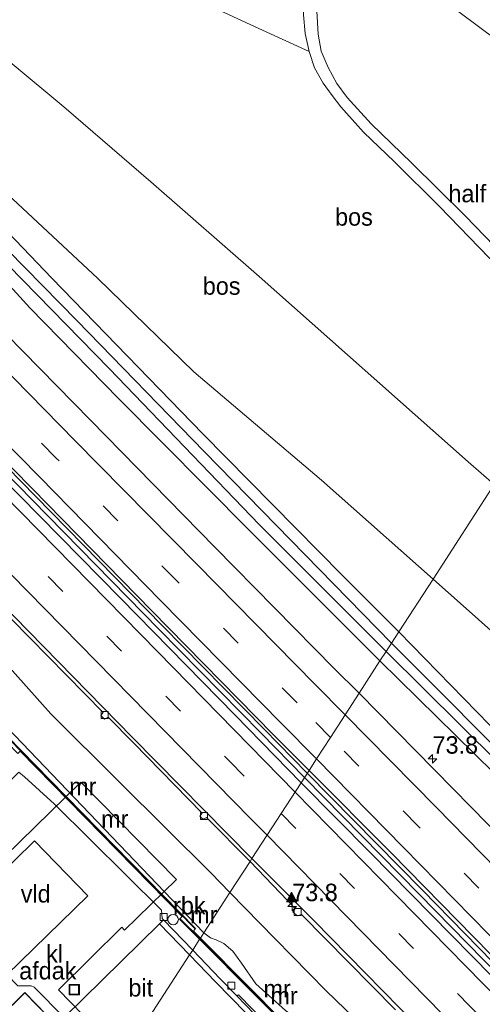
# Model space of a CAD drawing. Header units: millimetres. Extents: x 180000 to 190000, y 466229 to 468626.
# Tile 122 of 202: x 185596 to 185662, y 467592 to 467732. Entities that reach past the tile are written whole.
import ezdxf
from ezdxf.enums import TextEntityAlignment as Align

# ---------------------------------------------------------------- set-up
doc = ezdxf.new("R2010")
doc.units = ezdxf.units.MM
doc.linetypes.add('39strp', pattern=[12, 3, -9])
for name, color, linetype, lineweight in [('af-b5-muur', 8, 'muur', 18), ('af-bs-muur', 8, 'muur', 18), ('af-bs-rasterhekwerk', 8, 'hekwerk', 18), ('as-bs-kilometr', 13, 'Continuous', 18), ('bp-b5-bomenstruiken', 93, 'Continuous', 18), ('bp-b5-bos', 93, 'Continuous', 18), ('bp-b5-grasland', 93, 'Continuous', 18), ('gr-bs-geleiderail', 213, 'geleiderail', 18), ('gw-bs-insteekwatergang', 93, 'Continuous', 18), ('gw-bs-kruinlijn', 93, 'Continuous', 18), ('gw-bs-teenlijn', 93, 'Continuous', 18), ('kd-bs-opnamedtmgrens', 173, 'Continuous', 18), ('mk-bs-39streep 0.15', 8, '39strp', 18), ('mk-bs-streep 0.15', 8, 'Continuous', 18), ('mk-bs-vlakmark', 8, 'Continuous', 18), ('og-b5-bebouwing', 173, 'Continuous', 18), ('og-b5-water', 153, 'Continuous', 18), ('og-bs-hulpgeometrie', 53, 'Continuous', 18), ('og-bs-inrichtingselement', 253, 'Continuous', 18), ('vh-b5-verh_soort', 8, 'Continuous', 18), ('wh-bs-kolk', 8, 'Continuous', 18)]:
    doc.layers.add(name, color=color, linetype=linetype, lineweight=lineweight)
doc.styles.add('rtw_iso', font='iso-rtw.shx')
doc.linetypes.add('geleiderail', pattern='A,2,-1,[175,RTW.shx,S=0.5,R=0,X=0,Y=0],-1', length=4)
doc.linetypes.add('hekwerk', pattern='A,7,-1.5,[1,RTW.shx,S=0.75,R=0,X=0,Y=0],-1.5', length=10)
doc.linetypes.add('muur', pattern='A,8,-1,[6,RTW.shx,S=0.75,R=90,X=0,Y=0],-1', length=10)

# ---------------------------------------------------------------- blocks, each defined once
blk = doc.blocks.new('kolk')
blk.add_lwpolyline([(-0.5, -0.5), (0.5, -0.5), (0.5, 0.5), (-0.5, 0.5)], close=True)
blk = doc.blocks.new('put')
for p, q in [((0.75, 0.75), (-0.75, 0.75)), ((-0.75, 0.75), (-0.75, -0.75)), ((0.75, -0.75), (0.75, 0.75)), ((-0.75, -0.75), (0.75, -0.75))]:
    blk.add_line(p, q)
blk.add_lwpolyline([(-0.625, 0.625), (0.625, 0.625), (0.625, -0.625), (-0.625, -0.625)], close=True)
blk = doc.blocks.new('dtbattr-r')
at = {"style": 'rtw_iso'}
blk.add_attdef('TAG', text='', height=2.5, dxfattribs=at).set_placement((0, 0), align=Align.MIDDLE_CENTER)
blk = doc.blocks.new('verfsymbol')
for color in [252, 253]:
    blk.add_hatch(color=color).paths.add_polyline_path([(0.75, -0.625), (0, 0.75), (-0.75, -0.625)])
blk.add_lwpolyline([(0.75, -0.625), (0, 0.75), (-0.75, -0.625)], close=True)
blk = doc.blocks.new('dtb')
blk.add_circle((0, 0), 0.75)
blk = doc.blocks.new('dtbattr')
at = {"style": 'rtw_iso'}
blk.add_attdef('TAG', (0.59, 0.87), '', height=2.5, dxfattribs=at)
blk = doc.blocks.new('d33az_ACAD_1_FMEBLOCK161')
at = {"layer": 'vh-b5-verh_soort'}
for points in [[(-128.79, 89.93, 59.61), (-119.35, 104.5, 59.69), (-118.89, 105.2, 59.69), (-114.99, 101.1, 59.74), (-112.61, 98.64, 59.75), (-106.39, 92.25, 59.78)], [(-84.38, 91.89, 59.4), (-101.57, 109.4, 59.4), (-110.43, 118.27, 59.53), (-103.41, 129.1, 59.83), (-93.51, 119.1, 59.76), (-76.16, 101.47, 59.79), (-59.4, 84.38, 59.88)], [(28.56, -2.07, 59.94), (11.38, 15.28, 59.91), (-5.6, 32.56, 59.85), (-22.52, 49.81, 59.89), (-39.73, 67.27, 59.88), (-56.4, 84.33, 59.85), (-73.98, 102.24, 59.84), (-90.48, 119.03, 59.73), (-102.26, 130.88, 59.71), (-101.2, 132.51, 59.54), (-99.19, 135.58, 59.73), (-97.11, 138.82, 59.72), (-95.13, 141.89, 59.59), (-81.67, 128.22, 59.62), (-64.31, 110.56, 59.59), (-47.1, 93.07, 59.59), (-29.97, 75.6, 59.7), (-13.07, 58.38, 59.68), (4.33, 40.75, 59.76), (21.06, 23.71, 59.81), (38.62, 5.78, 59.82)]]:
    blk.add_polyline3d(points, dxfattribs=at)
blk = doc.blocks.new('d33az_ACAD_1_FMEBLOCK166')
at = {"layer": 'vh-b5-verh_soort'}
for points in [[(-2.84, 11.49, 59.58), (-1.28, 9.88, 59.69), (0.62, 9.88, 59.66), (1.06, 9.72, 59.65), (5.34, 5.35, 59.68), (6.35, 4.33, 59.69), (13.4, -2.85, 59.74), (5.55, -13.07, 59.64), (4.23, -12.63, 59.58), (1.42, -11.19, 59.66), (-0.26, -10.11, 59.66), (-3.95, -6.05, 59.69), (-2.62, -4.74, 59.7), (-6.77, -0.52, 59.67), (-9.97, 2.62, 59.73), (-11.2, 1.43, 59.73), (-11.49, 1.75, 59.75), (-13.4, 4.26, 59.72), (-4.4, 13.07, 59.59)], [(-0.27, 8.92, 59.88), (-7.49, 1.86, 59.89), (1.78, -7.54, 59.81), (4.11, -9.91, 59.81), (11.26, -2.93, 59.84), (8.88, -0.48, 59.84)]]:
    blk.add_polyline3d(points, close=True, dxfattribs=at)
blk = doc.blocks.new('hecto')
for p, q in [((0, 0.625), (-0.625, 0)), ((0, -0.625), (0, 0.625)), ((-0.625, 0), (0.625, 0)), ((0.625, 0), (0, -0.625))]:
    blk.add_line(p, q)
blk = doc.blocks.new('dtbattr-l')
at = {"style": 'rtw_iso'}
blk.add_attdef('TAG', (0, 0), '', height=2.5, dxfattribs=at)

msp = doc.modelspace()

# ---------------------------------------------------------------- linework, layer by layer
at = {"layer": 'af-b5-muur'}
for points in [[(185587.39, 467635.91, 62.2), (185593.59, 467629.57, 61.9), (185593.96, 467629.86, 61.64), (185600, 467623.69, 61.62), (185620.83, 467602.43, 61.98), (185620.52, 467602.05, 61.98), (185621.52, 467601.04, 62), (185621.39, 467600.89, 60.02), (185620.39, 467601.89, 59.61), (185618.51, 467603.78, 59.56), (185618.88, 467604.13, 59.56), (185595.74, 467627.76, 59.77), (185595.4, 467627.44, 59.77), (185590.94, 467632, 59.82), (185586.48, 467636.55, 60.37), (185583.99, 467639.1, 60.85), (185584.14, 467639.24, 61.71)], [(185633.71, 467588.76, 61.42), (185639.6, 467582.9, 61.3), (185641.6, 467584.83, 61.03), (185641.67, 467584.89, 61.03), (185641.8, 467584.75, 61.03), (185641.74, 467584.68, 61.03), (185639.6, 467582.62, 59.86), (185629.18, 467593.05, 59.8), (185621.39, 467600.89, 60.02), (185621.52, 467601.04, 62), (185628.48, 467594.03, 62.01), (185632.96, 467589.51, 61.49)]]:
    msp.add_polyline3d(points, close=True, dxfattribs=at)
at = {"layer": 'af-bs-muur'}
for points in [[(185620.74, 467602.4, 62.15), (185593.91, 467629.77, 62.15)], [(185621.47, 467600.98, 62.68), (185618.63, 467603.82, 62.7)], [(185641.67, 467584.75, 61.78), (185639.6, 467582.76, 61.74), (185633.23, 467589.1, 61.75), (185633.12, 467589.2, 62.72), (185621.47, 467600.98, 62.68)]]:
    msp.add_polyline3d(points, dxfattribs=at)
at = {"layer": 'af-bs-rasterhekwerk'}
for points in [[(185587.18, 467732.12, 60.26), (185601.97, 467719.83, 60.1)], [(185663.51, 467665.88, 62.51), (185659.76, 467669.13, 62.36), (185629.92, 467695.61, 60.81), (185614.43, 467709.14, 60.68), (185601.97, 467719.83, 60.1)]]:
    msp.add_polyline3d(points, dxfattribs=at)
at = {"layer": 'bp-b5-bomenstruiken'}
msp.add_polyline3d([(185629.18, 467593.05, 59.8), (185639.6, 467582.62, 59.86), (185640.35, 467581.07, 59.97), (185648.84, 467573.79, 60.01), (185655.43, 467568.75, 60.04), (185660.44, 467564.55, 60.09), (185671.21, 467554.54, 60.05), (185669.19, 467554.75, 60.05), (185662.06, 467561.87, 60.04), (185658.16, 467565.82, 60), (185655.55, 467568.11, 59.97), (185652.75, 467570.37, 59.98), (185645.39, 467575.68, 59.91), (185640.2, 467579.87, 59.85), (185638.43, 467581.37, 59.73), (185632.84, 467586.91, 59.69), (185626.94, 467592.94, 59.69), (185626.71, 467592.79, 59.75), (185624.32, 467595.25, 59.74), (185620.42, 467599.35, 59.69), (185621.39, 467600.89, 60.02)], close=True, dxfattribs=at)
at = {"layer": 'bp-b5-bos'}
for points in [[(185625.26, 467746.43, 58.34), (185631.21, 467744.15, 58.46), (185633.19, 467744.67, 58.46), (185636.62, 467750.07, 58.5), (185636.5, 467743.7, 59.12), (185636.07, 467737.3, 59.89), (185636.24, 467732.99, 60.53), (185636.5, 467730.3, 60.89), (185637.06, 467727.74, 61.1), (185629.87, 467731.05, 61.33), (185620.16, 467735.56, 61.27), (185612.17, 467738.34, 60.9), (185600.59, 467735.35, 60.65), (185587.18, 467732.12, 60.26), (185577.65, 467739.84, 58.02), (185580.01, 467742.03, 57.99), (185583.56, 467745.71, 57.98), (185592.47, 467750.39, 58.13), (185604.33, 467754.45, 58.13), (185609.87, 467753.88, 58.2)], [(185691.37, 467708.88, 60.3), (185677.84, 467687.99, 62.33), (185674.04, 467690.77, 62.19), (185666.92, 467696.9, 61.94), (185663.55, 467699.95, 61.86), (185659.37, 467704.27, 61.74), (185651.66, 467711.85, 61.55), (185645.92, 467717.4, 61.7), (185642.48, 467721.16, 61.64), (185641.02, 467723.16, 61.58), (185639.79, 467725.47, 61.33), (185638.79, 467727.8, 61.05), (185638.32, 467730.2, 60.74), (185638.15, 467733.52, 60.42), (185638.07, 467737.29, 59.77), (185638.2, 467742.76, 59.32), (185638.65, 467748.25, 58.68)], [(185676.83, 467686.43, 62.24), (185663.51, 467665.88, 62.51), (185659.76, 467669.13, 62.36), (185629.92, 467695.61, 60.81), (185614.43, 467709.14, 60.68), (185601.97, 467719.83, 60.1), (185587.18, 467732.12, 60.26), (185600.59, 467735.35, 60.65), (185612.17, 467738.34, 60.9), (185620.16, 467735.56, 61.27), (185629.87, 467731.05, 61.33), (185637.06, 467727.74, 61.1), (185637.83, 467725.4, 61.29), (185639.04, 467723.22, 61.48), (185640.33, 467721.47, 61.74), (185641.59, 467719.84, 61.67), (185644.84, 467716.21, 61.68), (185649.23, 467711.98, 61.55), (185655.67, 467705.59, 61.55), (185662.76, 467698.25, 61.82), (185666.12, 467694.99, 61.93), (185668.89, 467692.6, 61.99), (185672, 467690.01, 62.15), (185675.56, 467687.35, 62.2)], [(185663.51, 467665.88, 62.51), (185654.76, 467652.36, 62.44), (185638.84, 467666.47, 61.81), (185620.58, 467681.99, 60.84), (185606.83, 467695.3, 60.41), (185588.18, 467712.7, 59.77), (185575.57, 467725.18, 59.8), (185575.19, 467728.23, 59.7), (185577.17, 467729.08, 59.72), (185587.18, 467732.12, 60.26), (185601.97, 467719.83, 60.1), (185614.43, 467709.14, 60.68), (185629.92, 467695.61, 60.81), (185659.76, 467669.13, 62.36)], [(185740.04, 467613.52, 66.02), (185709.38, 467607.37, 65.73), (185699.54, 467614.62, 64.61), (185691.29, 467620.84, 64.27), (185680.79, 467629.19, 63.52), (185667.75, 467640.81, 62.98), (185654.76, 467652.36, 62.44), (185663.51, 467665.88, 62.51), (185675.93, 467655.1, 63.01), (185682.24, 467649.7, 63.3), (185703.52, 467636.39, 63.81), (185718.46, 467627.03, 64.4)]]:
    msp.add_polyline3d(points, close=True, dxfattribs=at)
at = {"layer": 'bp-b5-grasland'}
for points in [[(185559.28, 467736.7, 58.33), (185568.22, 467728.15, 58.83), (185581.55, 467714.88, 58.82), (185600.26, 467695.37, 59.01), (185621.88, 467673.11, 59.11), (185641.79, 467652.9, 59.2), (185649.86, 467644.8, 59.24), (185648.83, 467643.2, 58.88), (185622.07, 467670.59, 58.67), (185603.89, 467689.25, 58.54), (185584.05, 467709.44, 58.4), (185572.65, 467721.06, 58.31), (185546.19, 467747.93, 58.21)], [(185551.91, 467740.11, 58.28), (185571.15, 467720.41, 58.44), (185586.68, 467704.5, 58.57), (185590.69, 467700.9, 58.6), (185592.16, 467699.57, 58.6), (185594.01, 467697.2, 58.52), (185608.52, 467682.41, 58.62), (185629.92, 467660.14, 58.85), (185648.06, 467642.02, 58.88), (185647.18, 467640.66, 59.22), (185628.46, 467659.33, 59.19), (185609.86, 467678.13, 59.09), (185597.12, 467691.1, 59.04), (185591.77, 467696.94, 59.12), (185591.13, 467698.37, 59.14), (185589.85, 467699.89, 59.12), (185588.78, 467700.53, 59.11), (185587.24, 467701.12, 59.09), (185575.94, 467712.69, 58.84), (185563.57, 467725.46, 58.81), (185555.59, 467733.61, 58.72)], [(185561.49, 467738.39, 58.09), (185575.19, 467728.23, 59.7), (185575.57, 467725.18, 59.8), (185588.18, 467712.7, 59.77), (185606.83, 467695.3, 60.41), (185620.58, 467681.99, 60.84), (185638.84, 467666.47, 61.81), (185654.76, 467652.36, 62.44), (185649.86, 467644.8, 59.24), (185641.79, 467652.9, 59.2), (185621.88, 467673.11, 59.11), (185600.26, 467695.37, 59.01), (185581.55, 467714.88, 58.82), (185568.22, 467728.15, 58.83), (185559.28, 467736.7, 58.33)], [(185528.3, 467735.59, 58.99), (185545.64, 467717.97, 59.17), (185563.19, 467700.08, 59.28), (185580.05, 467682.95, 59.34), (185597.49, 467665.27, 59.49), (185614.54, 467647.85, 59.65), (185631.92, 467630.17, 59.65), (185637.06, 467625.03, 59.71), (185635.9, 467623.25, 59.83), (185626.5, 467632.9, 59.74), (185610.08, 467649.64, 59.66), (185592.76, 467667.21, 59.61), (185575.98, 467684.32, 59.42), (185559.12, 467701.44, 59.34), (185542.26, 467718.63, 59.2), (185525.27, 467735.93, 59.05)], [(185591.77, 467696.94, 59.12), (185597.12, 467691.1, 59.04), (185609.86, 467678.13, 59.09), (185628.46, 467659.33, 59.19), (185647.18, 467640.66, 59.22), (185644.18, 467636.04, 59.59), (185640.63, 467639.59, 59.57), (185623.57, 467656.94, 59.5), (185605.78, 467675.07, 59.38), (185586.5, 467694.67, 59.16)], [(185713.04, 467580.09, 59.51), (185691.63, 467602.16, 59.48), (185672.17, 467621.98, 59.25), (185649.86, 467644.8, 59.24), (185654.76, 467652.36, 62.44), (185667.75, 467640.81, 62.98), (185663.32, 467639, 62.03), (185663.36, 467633.1, 60.07), (185675.56, 467628.6, 62.32), (185681.93, 467624.73, 62.83), (185685.33, 467620.29, 62.97), (185691.76, 467617.16, 63.69), (185692.28, 467611.61, 62.36), (185694.08, 467602.74, 60.28), (185695.31, 467601.52, 60.3), (185700.98, 467596.2, 60.79), (185706.71, 467590.71, 60.86)], [(185594.49, 467646.63, 59.34), (185607.59, 467633.31, 59.38), (185607.27, 467632.88, 59.38), (185607.82, 467632.34, 59.38), (185608.31, 467632.62, 59.38), (185611.93, 467628.98, 59.4), (185621.75, 467618.92, 59.38), (185621.42, 467618.46, 59.38), (185621.87, 467618.04, 59.38), (185622.38, 467618.29, 59.39), (185628.61, 467612, 59.47), (185625.74, 467607.57, 59.64), (185623.04, 467610.35, 59.64), (185609.97, 467623.36, 59.63), (185600.13, 467633.12, 59.59), (185589.89, 467644.53, 59.39)], [(185589.89, 467644.53, 59.39), (185600.13, 467633.12, 59.59), (185609.97, 467623.36, 59.63), (185623.04, 467610.35, 59.64), (185625.74, 467607.57, 59.64), (185622.02, 467601.83, 62.05), (185618.54, 467605.43, 61.95), (185592.8, 467632.23, 61.81)], [(185864.88, 467424.72, 59.35), (185841.18, 467448.59, 59.21), (185820.59, 467468.23, 59.09), (185801.28, 467487.6, 59.13), (185778.57, 467511.34, 59.14), (185755.69, 467534.46, 59.19), (185735.56, 467555.25, 59.15), (185712.98, 467578.1, 59.11), (185692.52, 467599.19, 59.14), (185669.11, 467622.85, 59.03), (185648.83, 467643.2, 58.88), (185649.86, 467644.8, 59.24), (185672.17, 467621.98, 59.25), (185691.63, 467602.16, 59.48), (185713.04, 467580.09, 59.51), (185734.59, 467557.93, 59.56), (185755.72, 467537.22, 59.67), (185780.41, 467512.35, 59.73), (185802.42, 467489.52, 59.7), (185822.61, 467469.84, 59.82), (185843.57, 467448.35, 59.77), (185865.72, 467426.3, 59.73)], [(185861.75, 467422.27, 59.73), (185839.57, 467444.73, 59.77), (185818.52, 467466.01, 59.82), (185798.55, 467485.68, 59.7), (185775.98, 467508.39, 59.73), (185751.83, 467533.53, 59.67), (185731.44, 467554.97, 59.56), (185709.47, 467576.79, 59.51), (185688.05, 467599.03, 59.48), (185668.86, 467619.36, 59.25), (185647.18, 467640.66, 59.22), (185648.06, 467642.02, 58.88), (185669.42, 467620.85, 58.96), (185690.75, 467599.21, 59.02), (185710.98, 467577.98, 59.1), (185732.98, 467556.15, 59.22), (185753.6, 467534.78, 59.25), (185777.44, 467510.28, 59.15), (185798.08, 467489.26, 59.12), (185817.55, 467469.61, 59.15), (185838.94, 467448.79, 59.26), (185881.29, 467406.45, 59.28)], [(185846.94, 467429.99, 59.83), (185829.31, 467447.78, 59.88), (185812.38, 467464.95, 59.94), (185795.06, 467482.54, 59.86), (185777.94, 467499.93, 59.82), (185760.38, 467517.86, 59.81), (185743.64, 467534.9, 59.76), (185726.24, 467552.53, 59.68), (185709.34, 467569.75, 59.7), (185692.21, 467587.22, 59.59), (185675, 467604.71, 59.59), (185657.64, 467622.37, 59.62), (185644.18, 467636.04, 59.59), (185647.18, 467640.66, 59.22), (185668.86, 467619.36, 59.25), (185688.05, 467599.03, 59.48), (185709.47, 467576.79, 59.51), (185731.44, 467554.97, 59.56), (185751.83, 467533.53, 59.67), (185775.98, 467508.39, 59.73), (185798.55, 467485.68, 59.7), (185818.52, 467466.01, 59.82), (185839.57, 467444.73, 59.77), (185861.75, 467422.27, 59.73)], [(185592.8, 467632.23, 61.81), (185618.54, 467605.43, 61.95), (185622.02, 467601.83, 62.05), (185621.52, 467601.04, 62), (185620.52, 467602.05, 61.98), (185620.83, 467602.43, 61.98), (185600, 467623.69, 61.62), (185593.96, 467629.86, 61.64)], [(185595.4, 467627.44, 59.77), (185595.74, 467627.76, 59.77), (185618.88, 467604.13, 59.56), (185618.51, 467603.78, 59.56), (185620.39, 467601.89, 59.61), (185621.39, 467600.89, 60.02), (185620.42, 467599.35, 59.69), (185616.24, 467603.66, 59.63), (185616.05, 467603.86, 59.63), (185615.96, 467605.05, 59.63), (185600.65, 467620.19, 59.63), (185596.38, 467624.1, 59.57), (185595.55, 467624.79, 59.58)], [(185647.73, 467585.56, 59.72), (185639.47, 467593.52, 59.7), (185632.18, 467600.94, 59.64), (185625.74, 467607.57, 59.64), (185628.61, 467612, 59.47), (185635.06, 467605.3, 59.47), (185634.73, 467604.82, 59.47), (185635.34, 467604.22, 59.47), (185635.96, 467604.44, 59.47), (185649.4, 467590.8, 59.42)], [(185633.66, 467590.7, 61.83), (185629.44, 467594.5, 62.05), (185627.39, 467597.47, 62.05), (185626.16, 467599.21, 62.05), (185624.87, 467600.31, 62.05), (185623.74, 467600.83, 62.05), (185622.95, 467601.09, 62.05), (185622.02, 467601.83, 62.05), (185625.74, 467607.57, 59.64), (185632.18, 467600.94, 59.64), (185639.47, 467593.52, 59.7), (185647.73, 467585.56, 59.72)], [(185632.96, 467589.51, 61.49), (185628.48, 467594.03, 62.01), (185621.52, 467601.04, 62), (185622.02, 467601.83, 62.05), (185622.95, 467601.09, 62.05), (185623.74, 467600.83, 62.05), (185624.87, 467600.31, 62.05), (185626.16, 467599.21, 62.05), (185627.39, 467597.47, 62.05), (185629.44, 467594.5, 62.05), (185633.66, 467590.7, 61.83)]]:
    msp.add_polyline3d(points, dxfattribs=at)
msp.add_polyline3d([(185808.84, 467450.14, 60.01), (185807.42, 467448.86, 59.99), (185798.63, 467457.62, 60), (185781.62, 467474.88, 59.95), (185764.45, 467492.39, 60.01), (185747.64, 467509.53, 59.97), (185730.73, 467526.77, 59.97), (185714.02, 467543.77, 60.04), (185696.81, 467561.37, 59.85), (185679.91, 467578.53, 59.88), (185663.15, 467595.62, 59.79), (185645.8, 467613.25, 59.76), (185635.9, 467623.25, 59.83), (185637.06, 467625.03, 59.71), (185648.83, 467613.18, 59.73), (185665.33, 467596.39, 59.84), (185682.91, 467578.48, 59.85), (185699.58, 467561.42, 59.88), (185716.79, 467543.96, 59.89), (185733.71, 467526.71, 59.85), (185750.7, 467509.43, 59.91), (185767.88, 467492.08, 59.94), (185784.61, 467474.93, 59.95), (185800.28, 467458.84, 59.96)], close=True, dxfattribs=at)
at = {"layer": 'gr-bs-geleiderail'}
for points in [[(185636.39, 467624.01, 60.46), (185630.14, 467630.37, 60.44), (185615.6, 467645.16, 60.33), (185597.47, 467663.66, 60.29), (185585.26, 467676.12, 60.12), (185572.07, 467689.54, 60.06)], [(185636.79, 467624.62, 60.46), (185630.61, 467630.91, 60.44), (185616.07, 467645.7, 60.33), (185597.94, 467664.2, 60.29), (185585.73, 467676.66, 60.12), (185572.54, 467690.08, 60.06)], [(185636.39, 467624.01, 60.46), (185652.77, 467607.35, 60.49), (185668.88, 467590.91, 60.51), (185688.16, 467571.31, 60.57), (185705.3, 467553.81, 60.58), (185726.33, 467532.4, 60.65), (185745.21, 467513.26, 60.61), (185761.15, 467497.06, 60.62), (185774.62, 467483.35, 60.59), (185789.75, 467467.88, 60.56), (185808.85, 467448.45, 60.56), (185826.49, 467430.68, 60.56)], [(185636.79, 467624.62, 60.46), (185653.25, 467607.89, 60.49), (185669.35, 467591.45, 60.51), (185688.63, 467571.85, 60.57), (185705.78, 467554.35, 60.58), (185726.8, 467532.94, 60.65), (185745.68, 467513.8, 60.61), (185761.62, 467497.6, 60.62), (185775.09, 467483.89, 60.59), (185790.22, 467468.42, 60.56), (185809.32, 467448.99, 60.56), (185826.96, 467431.22, 60.56)]]:
    msp.add_polyline3d(points, dxfattribs=at)
at = {"layer": 'gw-bs-insteekwatergang'}
for points in [[(185647.18, 467640.66, 59.22), (185628.46, 467659.33, 59.19), (185609.86, 467678.13, 59.09), (185597.12, 467691.1, 59.04), (185591.77, 467696.94, 59.12), (185591.13, 467698.37, 59.14), (185589.85, 467699.89, 59.12), (185588.78, 467700.53, 59.11), (185587.24, 467701.12, 59.09), (185575.94, 467712.69, 58.84), (185563.57, 467725.46, 58.81), (185555.59, 467733.61, 58.72)], [(185649.86, 467644.8, 59.24), (185641.79, 467652.9, 59.2), (185621.88, 467673.11, 59.11), (185600.26, 467695.37, 59.01), (185581.55, 467714.88, 58.82)], [(185909.32, 467382.67, 59.64), (185886.47, 467404.9, 59.67), (185865.72, 467426.3, 59.73), (185843.57, 467448.35, 59.77), (185822.61, 467469.84, 59.82), (185802.42, 467489.52, 59.7), (185780.41, 467512.35, 59.73), (185755.72, 467537.22, 59.67), (185734.59, 467557.93, 59.56), (185713.04, 467580.09, 59.51), (185691.63, 467602.16, 59.48), (185672.17, 467621.98, 59.25), (185649.86, 467644.8, 59.24)], [(185906.04, 467379.15, 59.64), (185882.66, 467401.25, 59.67), (185861.75, 467422.27, 59.73), (185839.57, 467444.73, 59.77), (185818.52, 467466.01, 59.82), (185798.55, 467485.68, 59.7), (185775.98, 467508.39, 59.73), (185751.83, 467533.53, 59.67), (185731.44, 467554.97, 59.56), (185709.47, 467576.79, 59.51), (185688.05, 467599.03, 59.48), (185668.86, 467619.36, 59.25), (185647.18, 467640.66, 59.22)]]:
    msp.add_polyline3d(points, dxfattribs=at)
at = {"layer": 'gw-bs-kruinlijn'}
for points in [[(185637.06, 467727.74, 61.1), (185629.87, 467731.05, 61.33), (185620.16, 467735.56, 61.27), (185612.17, 467738.34, 60.9), (185600.59, 467735.35, 60.65), (185587.18, 467732.12, 60.26), (185577.17, 467729.08, 59.72), (185575.19, 467728.23, 59.7), (185575.57, 467725.18, 59.8), (185588.18, 467712.7, 59.77), (185606.83, 467695.3, 60.41), (185620.58, 467681.99, 60.84), (185638.84, 467666.47, 61.81), (185654.76, 467652.36, 62.44)], [(185654.76, 467652.36, 62.44), (185667.75, 467640.81, 62.98), (185680.79, 467629.19, 63.52)], [(185622.02, 467601.83, 62.05), (185618.54, 467605.43, 61.95), (185592.8, 467632.23, 61.81), (185583.52, 467642.12, 61.22), (185574.2, 467652.06, 61.01)], [(185622.02, 467601.83, 62.05), (185622.95, 467601.09, 62.05), (185623.74, 467600.83, 62.05), (185624.87, 467600.31, 62.05), (185626.16, 467599.21, 62.05), (185627.39, 467597.47, 62.05), (185629.44, 467594.5, 62.05), (185633.66, 467590.7, 61.83), (185636.16, 467589.04, 61.2), (185641.67, 467585.33, 61.16), (185644.04, 467583.51, 61.03), (185650.14, 467577.85, 60.89), (185655.42, 467573.09, 60.89), (185657.86, 467571.2, 60.97)]]:
    msp.add_polyline3d(points, dxfattribs=at)
at = {"layer": 'gw-bs-teenlijn'}
for points in [[(185625.74, 467607.57, 59.64), (185623.04, 467610.35, 59.64), (185609.97, 467623.36, 59.63), (185600.13, 467633.12, 59.59), (185589.89, 467644.53, 59.39), (185580.17, 467654.82, 59.24), (185569.92, 467665.6, 59.22), (185566.5, 467668.42, 59.17), (185563.13, 467670.41, 59.16), (185561.02, 467672.43, 59.18), (185559.39, 467674.32, 59.16), (185557.7, 467676.52, 59.17), (185554.32, 467681.4, 59.12)], [(185625.74, 467607.57, 59.64), (185632.18, 467600.94, 59.64), (185639.47, 467593.52, 59.7), (185647.73, 467585.56, 59.72), (185654.99, 467578.77, 59.72), (185662.3, 467571.84, 59.64), (185670.74, 467563.84, 59.64), (185679.22, 467554.9, 59.67)]]:
    msp.add_polyline3d(points, dxfattribs=at)
at = {"layer": 'kd-bs-opnamedtmgrens'}
msp.add_polyline3d([(185429.54, 467959.82, 51.27), (185431.55, 467957.92, 51.03), (185433.34, 467956.19, 50.9), (185434.39, 467955.18, 50.79), (185439.35, 467949.6, 50.91), (185444.96, 467942.35, 55.71), (185445.86, 467941.17, 56.2), (185451.62, 467933.7, 56.17), (185452.7, 467932.44, 57.23), (185453.72, 467931.04, 57.19), (185454.53, 467930.07, 56.02), (185463.54, 467919.05, 55.95), (185597.46, 467782.8, 55.48), (185603.15, 467778.06, 56.2), (185612.74, 467770.31, 57.05), (185616.02, 467767.57, 57.28), (185620.38, 467763.91, 57.44), (185636.62, 467750.07, 58.5), (185638.65, 467748.25, 58.68), (185691.37, 467708.88, 60.3)], dxfattribs=at)
at = {"layer": 'mk-bs-39streep 0.15'}
for points in [[(185640.12, 467629.73, 59.73), (185635.32, 467634.66, 59.77), (185618.12, 467652.12, 59.72), (185600.91, 467669.64, 59.59), (185583.75, 467687.12, 59.47), (185566.53, 467704.67, 59.33), (185549.34, 467722.14, 59.18), (185532.14, 467739.73, 59.15), (185514.95, 467757.25, 59.01), (185497.76, 467774.75, 58.9), (185480.57, 467792.27, 58.77), (185463.36, 467809.79, 58.62), (185446.19, 467827.34, 58.47), (185428.98, 467844.9, 58.35), (185411.71, 467862.45, 57.99), (185394.49, 467880.03, 57.83), (185377.59, 467897.1, 57.56)], [(185369.45, 467887.28, 57.67), (185385.66, 467870.85, 57.86), (185419.95, 467835.93, 58.25), (185454.13, 467801.09, 58.56), (185488.43, 467766.16, 58.86), (185522.74, 467731.2, 59.14), (185557.03, 467696.25, 59.36), (185591.33, 467661.31, 59.59), (185625.66, 467626.35, 59.73), (185633.04, 467618.84, 59.76)], [(185897.36, 467369.84, 60.08), (185893.89, 467373.27, 60.08), (185876.31, 467390.4, 60.08), (185858.94, 467407.59, 60.05), (185841.68, 467424.88, 60.05), (185824.45, 467442.35, 60.05), (185807.21, 467459.82, 60.05), (185790.02, 467477.28, 60.04), (185772.87, 467494.75, 60.01), (185755.64, 467512.27, 60.02), (185738.42, 467529.77, 60), (185721.29, 467547.21, 59.95), (185704.06, 467564.71, 59.87), (185686.91, 467582.14, 59.82), (185669.74, 467599.66, 59.81), (185652.59, 467617.09, 59.82), (185640.12, 467629.73, 59.73)], [(185633.04, 467618.84, 59.76), (185659.98, 467591.4, 59.87), (185694.18, 467556.56, 59.99), (185728.48, 467521.61, 60.02), (185762.7, 467486.74, 60.02), (185797.01, 467451.83, 60.06), (185831.34, 467417.09, 60.1), (185862.89, 467385.55, 60.16), (185888.42, 467360.48, 60.2)]]:
    msp.add_polyline3d(points, dxfattribs=at)
at = {"layer": 'mk-bs-streep 0.15'}
for points in [[(185642.2, 467632.97, 59.72), (185637.91, 467637.3, 59.61), (185620.96, 467654.52, 59.57), (185603.63, 467672.13, 59.47), (185586.1, 467689.98, 59.25), (185568.77, 467707.65, 59.12), (185552.08, 467724.62, 59.01), (185535.03, 467741.98, 59.03), (185517.47, 467759.86, 58.86), (185500.49, 467777.24, 58.64), (185482.76, 467795.29, 58.61), (185465.76, 467812.68, 58.51), (185448.78, 467829.95, 58.38), (185431.41, 467847.63, 58.14), (185414.49, 467864.9, 57.97), (185397.17, 467882.51, 57.91), (185379.94, 467899.94, 57.42)], [(185638.11, 467626.66, 59.54), (185633.03, 467631.78, 59.51), (185615.85, 467649.26, 59.44), (185598.5, 467666.95, 59.38), (185581.56, 467684.17, 59.33), (185564.4, 467701.64, 59.24), (185546.99, 467719.31, 59.11), (185529.94, 467736.79, 58.96), (185512.59, 467754.41, 58.92), (185495.27, 467772.11, 58.73), (185478.1, 467789.64, 58.58), (185461.15, 467806.85, 58.45), (185443.78, 467824.61, 58.3), (185426.4, 467842.34, 58.23), (185409.31, 467859.76, 57.99), (185392.53, 467876.8, 57.78), (185375.27, 467894.3, 57.55)], [(185371.76, 467890.07, 57.77), (185375.45, 467886.34, 57.81), (185409.7, 467851.51, 58.17), (185443.99, 467816.56, 58.54), (185478.33, 467781.61, 58.83), (185512.62, 467746.64, 59.13), (185546.91, 467711.73, 59.36), (185581.11, 467676.87, 59.58), (185615.41, 467641.94, 59.76), (185635.04, 467621.92, 59.85)], [(185423.06, 467827.66, 58.23), (185457.29, 467792.76, 58.54), (185491.59, 467757.8, 58.83), (185525.87, 467722.89, 59.1), (185560.14, 467687.98, 59.32), (185594.43, 467653.04, 59.54), (185628.69, 467618.15, 59.67), (185631.04, 467615.75, 59.67)], [(185899.9, 467372.56, 60.01), (185878.88, 467393.03, 60.03), (185861.9, 467409.88, 60.18), (185844.23, 467427.59, 60.09), (185826.8, 467445.21, 60.04), (185809.18, 467463.12, 60.03), (185792.67, 467479.9, 60), (185774.88, 467497.93, 59.89), (185757.98, 467515.17, 59.9), (185740.62, 467532.76, 59.81), (185723.83, 467549.89, 59.83), (185706.75, 467567.26, 59.86), (185689, 467585.33, 59.82), (185672.58, 467602.02, 59.75), (185655.21, 467619.76, 59.69), (185642.2, 467632.97, 59.72)], [(185894.89, 467367.19, 60.06), (185874.11, 467387.48, 60.16), (185856.55, 467404.84, 60.13), (185839.47, 467421.95, 60.02), (185821.89, 467439.74, 60.04), (185804.69, 467457.27, 59.98), (185787.47, 467474.7, 59.93), (185770.52, 467491.96, 59.92), (185753.48, 467509.26, 59.89), (185736.25, 467526.78, 59.92), (185718.86, 467544.45, 59.88), (185701.86, 467561.8, 59.91), (185684.68, 467579.24, 59.78), (185667.56, 467596.68, 59.67), (185650.54, 467613.99, 59.72), (185638.11, 467626.66, 59.54)], [(185635.04, 467621.92, 59.85), (185649.65, 467607.04, 59.91), (185683.86, 467572.2, 60.03), (185718.18, 467537.23, 60.1), (185752.49, 467502.26, 60.1), (185786.81, 467467.29, 60.1), (185821.2, 467432.38, 60.14), (185854.09, 467399.34, 60.15), (185885.06, 467368.76, 60.14), (185890.92, 467363.07, 60.15)], [(185631.04, 467615.75, 59.67), (185662.94, 467583.25, 59.8), (185697.17, 467548.35, 59.9), (185731.44, 467513.43, 59.93), (185765.66, 467478.61, 59.95), (185799.94, 467443.7, 59.99), (185834.29, 467409.02, 60.07), (185865.12, 467378.28, 60.21), (185866.54, 467376.88, 60.21)], [(185657.33, 467564.92, 60.21), (185652.31, 467569.16, 60.06), (185646.76, 467573.3, 59.86), (185641.33, 467577.52, 59.81), (185634.68, 467583.56, 59.74), (185623.67, 467594.81, 59.67), (185619.97, 467598.65, 59.69), (185615.64, 467603.1, 59.68)]]:
    msp.add_polyline3d(points, dxfattribs=at)
at = {"layer": 'og-b5-bebouwing'}
for points in [[(185618.09, 467609.43, 66.2), (185610.67, 467602.2, 66.21), (185610.29, 467602.61, 66.21), (185601.22, 467593.68, 66.21), (185608.17, 467586.52, 66.21), (185593.76, 467572.2, 66.21), (185594.06, 467571.87, 66.21), (185586.62, 467564.61, 66.21), (185573.12, 467578.59, 66.21), (185587.42, 467592.76, 66.22), (185580.44, 467599.96, 66.22), (185604.42, 467623.35, 66.26)], [(185607.95, 467581.42, 59.84), (185600.79, 467574.43, 59.81), (185598.46, 467576.81, 59.81), (185589.2, 467586.2, 59.89), (185596.42, 467593.26, 59.88), (185605.57, 467583.87, 59.84)]]:
    msp.add_polyline3d(points, close=True, dxfattribs=at)
at = {"layer": 'og-b5-water'}
for points in [[(185546.19, 467747.93, 58.21), (185572.65, 467721.06, 58.31), (185584.05, 467709.44, 58.4), (185603.89, 467689.25, 58.54), (185622.07, 467670.59, 58.67), (185648.83, 467643.2, 58.88), (185648.06, 467642.02, 58.88), (185629.92, 467660.14, 58.85), (185608.52, 467682.41, 58.62), (185594.01, 467697.2, 58.52), (185592.16, 467699.57, 58.6), (185590.69, 467700.9, 58.6), (185586.68, 467704.5, 58.57), (185571.15, 467720.41, 58.44), (185551.91, 467740.11, 58.28)], [(185881.29, 467406.45, 59.28), (185838.94, 467448.79, 59.26), (185817.55, 467469.61, 59.15), (185798.08, 467489.26, 59.12), (185777.44, 467510.28, 59.15), (185753.6, 467534.78, 59.25), (185732.98, 467556.15, 59.22), (185710.98, 467577.98, 59.1), (185690.75, 467599.21, 59.02), (185669.42, 467620.85, 58.96), (185648.06, 467642.02, 58.88), (185648.83, 467643.2, 58.88), (185669.11, 467622.85, 59.03), (185692.52, 467599.19, 59.14), (185712.98, 467578.1, 59.11), (185735.56, 467555.25, 59.15), (185755.69, 467534.46, 59.19), (185778.57, 467511.34, 59.14), (185801.28, 467487.6, 59.13), (185820.59, 467468.23, 59.09), (185841.18, 467448.59, 59.21), (185864.88, 467424.72, 59.35)]]:
    msp.add_polyline3d(points, dxfattribs=at)
at = {"layer": 'og-bs-hulpgeometrie'}
msp.add_polyline3d([(185610.53, 467584.07, 59.61), (185619.97, 467598.65, 59.69), (185620.42, 467599.35, 59.69), (185621.39, 467600.89, 60.02), (185621.52, 467601.04, 62), (185622.02, 467601.83, 62.05), (185625.74, 467607.57, 59.64), (185628.61, 467612, 59.47), (185628.88, 467612.42, 59.53), (185635.9, 467623.25, 59.83), (185637.06, 467625.03, 59.71), (185638.11, 467626.66, 59.54), (185640.12, 467629.73, 59.73), (185642.2, 467632.97, 59.72), (185644.18, 467636.04, 59.59), (185647.18, 467640.66, 59.22), (185648.06, 467642.02, 58.88), (185648.83, 467643.2, 58.88), (185649.86, 467644.8, 59.24), (185654.76, 467652.36, 62.44), (185663.51, 467665.88, 62.51), (185676.83, 467686.43, 62.24), (185677.84, 467687.99, 62.33), (185691.37, 467708.88, 60.3)], dxfattribs=at)
at = {"layer": 'vh-b5-verh_soort'}
for points in [[(185536.95, 467745.08, 58.98), (185553.33, 467728.45, 58.99), (185571.66, 467709.86, 59.22), (185585.81, 467695.4, 59.16), (185586.5, 467694.67, 59.16), (185605.78, 467675.07, 59.38), (185623.57, 467656.94, 59.5), (185640.63, 467639.59, 59.57), (185644.18, 467636.04, 59.59), (185642.2, 467632.97, 59.72), (185640.12, 467629.73, 59.73), (185638.11, 467626.66, 59.54), (185637.06, 467625.03, 59.71), (185631.92, 467630.17, 59.65), (185614.54, 467647.85, 59.65), (185597.49, 467665.27, 59.49), (185580.05, 467682.95, 59.34), (185563.19, 467700.08, 59.28), (185545.64, 467717.97, 59.17), (185528.3, 467735.59, 58.99)], [(185525.27, 467735.93, 59.05), (185542.26, 467718.63, 59.2), (185559.12, 467701.44, 59.34), (185575.98, 467684.32, 59.42), (185592.76, 467667.21, 59.61), (185610.08, 467649.64, 59.66), (185626.5, 467632.9, 59.74), (185635.9, 467623.25, 59.83), (185628.88, 467612.42, 59.53), (185611.75, 467629.79, 59.41), (185594.89, 467647.02, 59.4), (185578.31, 467663.91, 59.22), (185561.44, 467681.04, 59), (185544.46, 467698.41, 58.92), (185527.89, 467715.33, 58.77), (185523.14, 467720.14, 58.83), (185516.12, 467727.35, 58.81), (185499.11, 467744.46, 58.65)], [(185662.76, 467698.25, 61.82), (185655.67, 467705.59, 61.55), (185649.23, 467711.98, 61.55), (185644.84, 467716.21, 61.68), (185641.59, 467719.84, 61.67), (185640.33, 467721.47, 61.74), (185639.04, 467723.22, 61.48), (185637.83, 467725.4, 61.29), (185637.06, 467727.74, 61.1), (185636.5, 467730.3, 60.89), (185636.24, 467732.99, 60.53)], [(185638.15, 467733.52, 60.42), (185638.32, 467730.2, 60.74), (185638.79, 467727.8, 61.05), (185639.79, 467725.47, 61.33), (185641.02, 467723.16, 61.58), (185642.48, 467721.16, 61.64), (185645.92, 467717.4, 61.7), (185651.66, 467711.85, 61.55), (185659.37, 467704.27, 61.74), (185663.55, 467699.95, 61.86)], [(185594.89, 467647.02, 59.4), (185611.75, 467629.79, 59.41), (185628.88, 467612.42, 59.53), (185628.61, 467612, 59.47), (185622.38, 467618.29, 59.39), (185621.87, 467618.04, 59.38), (185621.42, 467618.46, 59.38), (185621.75, 467618.92, 59.38), (185611.93, 467628.98, 59.4), (185608.31, 467632.62, 59.38), (185607.82, 467632.34, 59.38), (185607.27, 467632.88, 59.38), (185607.59, 467633.31, 59.38), (185594.49, 467646.63, 59.34)], [(185649.4, 467590.8, 59.42), (185635.96, 467604.44, 59.47), (185635.34, 467604.22, 59.47), (185634.73, 467604.82, 59.47), (185635.06, 467605.3, 59.47), (185628.61, 467612, 59.47), (185628.88, 467612.42, 59.53), (185637.74, 467603.55, 59.4), (185654.94, 467586.04, 59.4)], [(185632.92, 467586.4, 59.78), (185626.71, 467592.79, 59.75), (185626.94, 467592.94, 59.69), (185632.84, 467586.91, 59.69)]]:
    msp.add_polyline3d(points, dxfattribs=at)
for points in [[(185600.65, 467620.19, 59.63), (185615.96, 467605.05, 59.63), (185616.05, 467603.86, 59.63), (185616.24, 467603.66, 59.63), (185615.64, 467603.1, 59.68), (185602.03, 467589.7, 59.68), (185597.75, 467594.06, 59.65), (185597.31, 467594.23, 59.66), (185595.41, 467594.22, 59.69), (185593.85, 467595.83, 59.58), (185605.43, 467607.12, 59.62), (185597.8, 467614.95, 59.66), (185586.22, 467603.64, 59.64), (185582.69, 467607.21, 59.63), (185582.97, 467612.52, 59.5), (185583.34, 467612.88, 59.55), (185594.84, 467624.05, 59.62), (185595.55, 467624.79, 59.58), (185596.38, 467624.1, 59.57)], [(185605.43, 467607.12, 59.62), (185593.85, 467595.83, 59.58), (185592.29, 467597.42, 59.59), (185589.41, 467600.33, 59.6), (185586.22, 467603.64, 59.64), (185597.8, 467614.95, 59.66)], [(185610.53, 467584.07, 59.61), (185610.09, 467581.49, 59.74), (185603.04, 467588.67, 59.69), (185602.03, 467589.7, 59.68), (185615.64, 467603.1, 59.68), (185616.24, 467603.66, 59.63), (185620.42, 467599.35, 59.69), (185619.97, 467598.65, 59.69)]]:
    msp.add_polyline3d(points, close=True, dxfattribs=at)

# ---------------------------------------------------------------- block references
at = {"layer": 'af-b5-muur'}
ref = msp.add_blockref('dtbattr-r', (185602.76, 467620.73, 60.84), dxfattribs=at)
ref.add_attrib('TAG', 'mr', dxfattribs={"layer": '0', "height": 2.5, "style": 'rtw_iso'}).set_placement((185602.76, 467620.73, 60.84), align=Align.BOTTOM_LEFT)
ref = msp.add_blockref('dtbattr-r', (185630.53, 467591.83, 61), dxfattribs=at)
ref.add_attrib('TAG', 'mr', dxfattribs={"layer": '0', "height": 2.5, "style": 'rtw_iso'}).set_placement((185630.53, 467591.83, 61), align=Align.BOTTOM_LEFT)
at = {"layer": 'af-bs-muur'}
ref = msp.add_blockref('dtbattr-l', (185607.33, 467616.08, 62.15), dxfattribs=at)
ref.add_attrib('TAG', 'mr', dxfattribs={"layer": '0', "height": 2.5, "style": 'rtw_iso'}).set_placement((185607.33, 467616.08, 62.15), align=Align.BOTTOM_LEFT)
ref = msp.add_blockref('dtbattr-l', (185620.05, 467602.4, 62.69), dxfattribs=at)
ref.add_attrib('TAG', 'mr', dxfattribs={"layer": '0', "height": 2.5, "style": 'rtw_iso'}).set_placement((185620.05, 467602.4, 62.69), align=Align.BOTTOM_LEFT)
ref = msp.add_blockref('dtbattr-l', (185631.52, 467590.82, 62.71), dxfattribs=at)
ref.add_attrib('TAG', 'mr', dxfattribs={"layer": '0', "height": 2.5, "style": 'rtw_iso'}).set_placement((185631.52, 467590.82, 62.71), align=Align.BOTTOM_LEFT)
at = {"layer": 'as-bs-kilometr'}
ref = msp.add_blockref('dtbattr', (185654.69, 467626.66, 59.43), dxfattribs=at)
ref.add_attrib('TAG', '73.8', dxfattribs={"layer": '0', "height": 2.5, "style": 'rtw_iso'}).set_placement((185654.69, 467626.66, 59.43), align=Align.BOTTOM_LEFT)
for p in [(185654.69, 467626.66, 59.43), (185634.63, 467605.58, 59.49)]:
    msp.add_blockref('hecto', p, dxfattribs=at)
ref = msp.add_blockref('dtbattr', (185634.63, 467605.58, 59.49), dxfattribs=at)
ref.add_attrib('TAG', '73.8', dxfattribs={"layer": '0', "height": 2.5, "style": 'rtw_iso'}).set_placement((185634.63, 467605.58, 59.49), align=Align.BOTTOM_LEFT)
at = {"layer": 'bp-b5-bos'}
ref = msp.add_blockref('dtbattr-r', (185640.76, 467702.11, 61.47), dxfattribs=at)
ref.add_attrib('TAG', 'bos', dxfattribs={"layer": '0', "height": 2.5, "style": 'rtw_iso'}).set_placement((185640.76, 467702.11, 61.47), align=Align.BOTTOM_LEFT)
ref = msp.add_blockref('dtbattr-r', (185621.85, 467692.24, 60.8), dxfattribs=at)
ref.add_attrib('TAG', 'bos', dxfattribs={"layer": '0', "height": 2.5, "style": 'rtw_iso'}).set_placement((185621.85, 467692.24, 60.8), align=Align.BOTTOM_LEFT)
at = {"layer": 'mk-bs-vlakmark'}
msp.add_blockref('verfsymbol', (185634.55, 467606.87, 59.61), dxfattribs=at)
at = {"layer": 'og-b5-bebouwing'}
ref = msp.add_blockref('dtbattr-r', (185595.61, 467594.4, 66.21), dxfattribs=at)
ref.add_attrib('TAG', 'afdak', dxfattribs={"layer": '0', "height": 2.5, "style": 'rtw_iso'}).set_placement((185595.61, 467594.4, 66.21), align=Align.BOTTOM_LEFT)
at = {"layer": 'og-bs-inrichtingselement'}
ref = msp.add_blockref('dtbattr', (185617.61, 467603.7, 59.59), dxfattribs=at)
ref.add_attrib('TAG', 'rbk', dxfattribs={"layer": '0', "height": 2.5, "style": 'rtw_iso'}).set_placement((185617.61, 467603.7, 59.59), align=Align.BOTTOM_LEFT)
for name, p in [('dtb', (185617.61, 467603.7, 59.59)), ('put', (185603.48, 467593.69, 59.7))]:
    msp.add_blockref(name, p, dxfattribs=at)
at = {"layer": 'vh-b5-verh_soort'}
ref = msp.add_blockref('dtbattr-r', (185656.96, 467705.45, 61.17), dxfattribs=at)
ref.add_attrib('TAG', 'half verhard', dxfattribs={"layer": '0', "height": 2.5, "style": 'rtw_iso'}).set_placement((185656.96, 467705.45, 61.17), align=Align.BOTTOM_LEFT)
for name, p in [('d33az_ACAD_1_FMEBLOCK161', (185739.31, 467494.15)), ('d33az_ACAD_1_FMEBLOCK166', (185596.69, 467584.35))]:
    msp.add_blockref(name, p, dxfattribs=at)
ref = msp.add_blockref('dtbattr-r', (185595.83, 467605.39, 59.61), dxfattribs=at)
ref.add_attrib('TAG', 'vld', dxfattribs={"layer": '0', "height": 2.5, "style": 'rtw_iso'}).set_placement((185595.83, 467605.39, 59.61), align=Align.BOTTOM_LEFT)
ref = msp.add_blockref('dtbattr-r', (185599.46, 467596.81, 59.62), dxfattribs=at)
ref.add_attrib('TAG', 'kl', dxfattribs={"layer": '0', "height": 2.5, "style": 'rtw_iso'}).set_placement((185599.46, 467596.81, 59.62), align=Align.BOTTOM_LEFT)
ref = msp.add_blockref('dtbattr-r', (185611.23, 467591.96, 59.68), dxfattribs=at)
ref.add_attrib('TAG', 'bit', dxfattribs={"layer": '0', "height": 2.5, "style": 'rtw_iso'}).set_placement((185611.23, 467591.96, 59.68), align=Align.BOTTOM_LEFT)
at = {"layer": 'wh-bs-kolk'}
for p in [(185607.81, 467632.93, 59.26), (185622.03, 467618.49, 59.26), (185616.25, 467604.07, 59.53), (185635.41, 467604.8, 59.34), (185625.95, 467594.28, 59.82)]:
    msp.add_blockref('kolk', p, dxfattribs=at)

doc.saveas('drawing.dxf')
